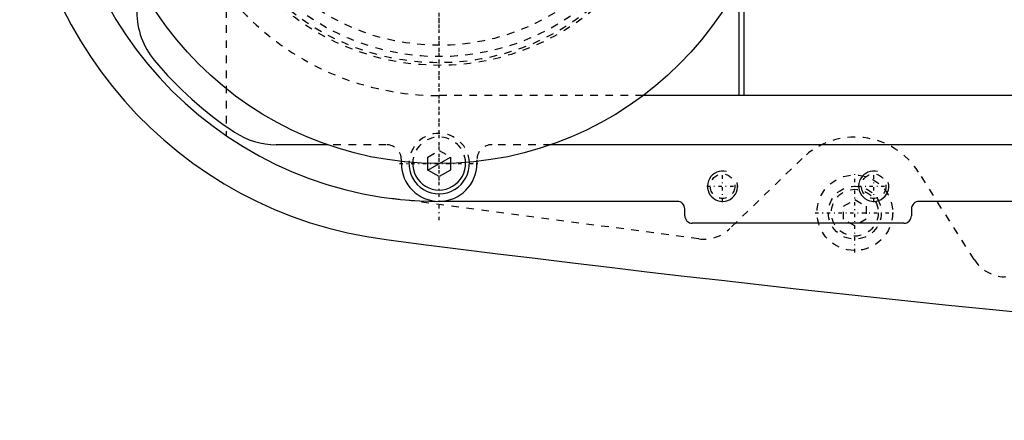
# Model space of a CAD drawing. Extents: x -705 to 181, y -120 to 120.
# Tile 1 of 11: x -705 to -575, y -79 to -26. Entities that reach past the tile are written whole.
import ezdxf

# ---------------------------------------------------------------- set-up
doc = ezdxf.new("R2010")
doc.units = 0
doc.linetypes.add('CENTER', pattern=[1.5, 0.45, -0.5, 0.05, -0.5])
doc.linetypes.add('DASHED', pattern=[2, 1, -1])
for name, color, linetype in [('AM_0', 7, 'CONTINUOUS'), ('AM_10', 7, 'CONTINUOUS'), ('AM_3', 7, 'DASHED'), ('AM_7', 7, 'CENTER')]:
    doc.layers.add(name, color=color, linetype=linetype)

msp = doc.modelspace()

# ---------------------------------------------------------------- linework, layer by layer
at = {"layer": 'AM_0', "color": 7, "linetype": 'CONTINUOUS'}
for p, q in [((-609.7, -20.03), (-609.7, -36)), ((-610.3, -36), (-610.3, -21.18)), ((-551.33, -36), (-623, -36)), ((-664.79, -42.5), (-671.56, -42.5)), ((-517, -42.5), (-635.21, -42.5)), ((-655, -45), (-655, -44.72)), ((-651.5, -45.87), (-651.5, -44.97)), ((-648.5, -44.97), (-648.5, -45.87)), ((-645, -44.72), (-645, -45)), ((-650, -46.73), (-651.5, -45.87)), ((-648.5, -45.87), (-650, -46.73)), ((-618.5, -50), (-650, -50)), ((-480, -50), (-586.5, -50)), ((-617.5, -51.9), (-617.5, -51)), ((-587.5, -51), (-587.5, -51.9)), ((-588.5, -52.9), (-616.5, -52.9))]:
    msp.add_line(p, q, dxfattribs=at)
msp.add_circle((-650, 0), 45, dxfattribs=at)
for centre, radius, start, end in [((-650, 0), 55.5, 97.2532, 262.7468), ((-650, 0), 50, 90, 270), ((-680, -24.92), 10, 180, 219.7151), ((-650, 0), 49, 219.7151, 236.4427), ((-671.56, -32.5), 10, 236.4427, 270), ((-650, -45), 5, 180, 0), ((-650, -45), 4, 177.4527, 2.5473), ((-650, -45), 3.5, 177.7713, 2.2287), ((-618.5, -51), 1, 0, 90), ((-586.5, -51), 1, 90, 180), ((-616.5, -51.9), 1, 180, 270), ((-588.5, -51.9), 1, 270, 0), ((-273.05, 2920.27), 3000, 262.64687, 268.71536)]:
    msp.add_arc(centre, radius, start, end, dxfattribs=at)
at = {"layer": 'AM_10', "color": 7, "linetype": 'CONTINUOUS'}
msp.add_line((-651.5, -45.87), (-648.5, -44.13), dxfattribs=at)
for centre in [(-612.5, -48), (-592.5, -48)]:
    msp.add_arc(centre, 2, 75, 15, dxfattribs=at)
at = {"layer": 'AM_3', "color": 6, "linetype": 'DASHED'}
for p, q in [((-678.19, 41.3), (-678.19, -41.3)), ((-623, -36), (-650, -36)), ((-657, -42.5), (-664.79, -42.5)), ((-635.21, -42.5), (-643, -42.5)), ((-651.5, -44.13), (-650, -43.27)), ((-651.5, -44.97), (-651.5, -44.13)), ((-650, -43.27), (-648.5, -44.13)), ((-648.5, -44.13), (-648.5, -44.97)), ((-655, -44.72), (-655, -44.5)), ((-645, -44.5), (-645, -44.72)), ((-601.96, -44.32), (-611.52, -53.59)), ((-579.22, -57.68), (-586.56, -46.13)), ((-615.65, -54.96), (-656.53, -49.57)), ((-596.5, -50.63), (-595, -49.77)), ((-596.5, -52.37), (-596.5, -50.63)), ((-595, -49.77), (-593.5, -50.63)), ((-593.5, -50.63), (-593.5, -52.37)), ((-595, -53.23), (-596.5, -52.37)), ((-593.5, -52.37), (-595, -53.23)), ((-345.22, -70), (-575.22, -60))]:
    msp.add_line(p, q, dxfattribs=at)
for centre, radius in [((-650, 0), 32), ((-650, 0), 31.65), ((-650, 0), 30.85), ((-650, 0), 29.35), ((-612.5, -48), 1.62), ((-595, -51.5), 5), ((-592.5, -48), 1.62), ((-595, -51.5), 3.5), ((-595, -51.5), 3.1)]:
    msp.add_circle(centre, radius, dxfattribs=at)
for centre, radius, start, end in [((-650, 0), 36, 90, 270), ((-650, -45), 4, 2.5473, 177.4527), ((-650, -45), 3.5, 2.2287, 177.7713), ((-595, -51.5), 10, 32.4468, 134.1196), ((-657, -44.5), 2, 0, 90), ((-643, -44.5), 2, 90, 180), ((-615, -50), 5, 262.4947, 314.1196), ((-575, -55), 5, 212.4468, 267.5104)]:
    msp.add_arc(centre, radius, start, end, dxfattribs=at)
at = {"layer": 'AM_7', "color": 4, "linetype": 'CENTER'}
for p, q in [((-650, -52.5), (-650, 52.5)), ((-650, -47.25), (-650, 47.25)), ((-650, -33.23), (-650, 33.23)), ((-650, -26.41), (-650, 26.41)), ((-655.25, -45), (-644.75, -45)), ((-612.5, -50.1), (-612.5, -45.9)), ((-595, -56.75), (-595, -46.25)), ((-592.5, -50.1), (-592.5, -45.9)), ((-614.6, -48), (-610.4, -48)), ((-594.6, -48), (-590.4, -48)), ((-600.25, -51.5), (-589.75, -51.5))]:
    msp.add_line(p, q, dxfattribs=at)

doc.saveas('drawing.dxf')
